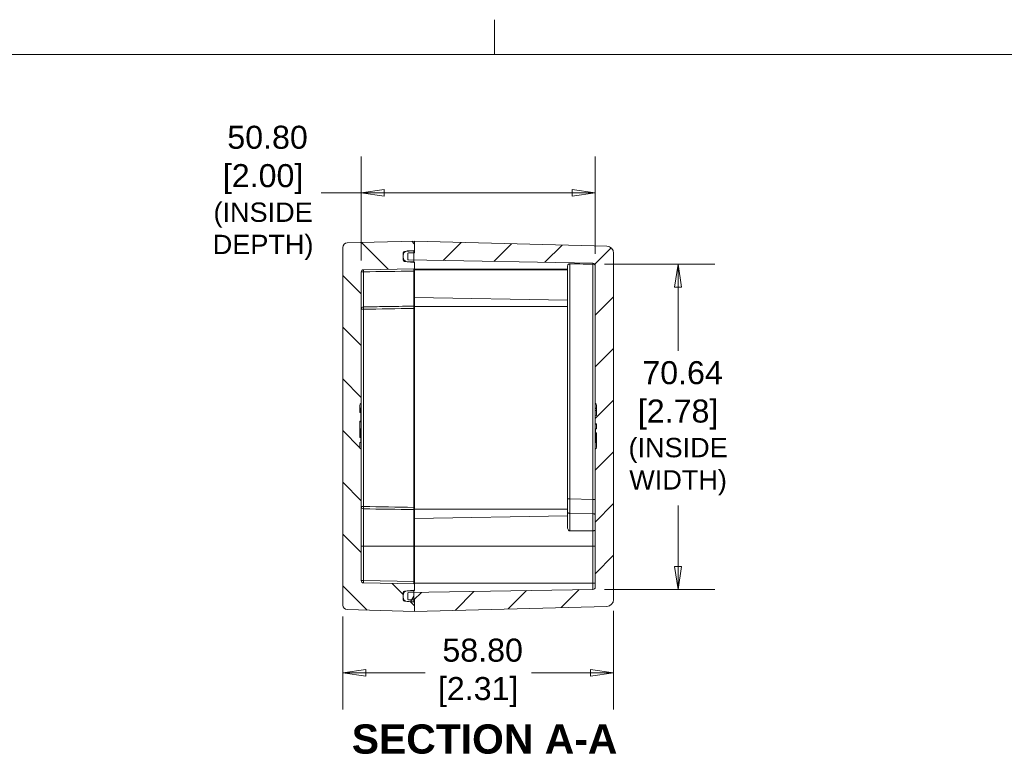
# Model space of a CAD drawing. Header units: millimetres. Extents: x 15 to 684, y 15 to 525.
# Tile 39 of 42: x 246 to 460, y 366 to 525. Entities that reach past the tile are written whole.
import ezdxf

# ---------------------------------------------------------------- set-up
doc = ezdxf.new("R2010")
doc.units = ezdxf.units.MM
doc.header["$LTSCALE"] = 2.5
for name, color, linetype, lineweight in [('Dimension (ANSI)', 7, 'Continuous', 9), ('Hatch (ANSI)', 7, 'Continuous', 9), ('Sketch Geometry (ANSI)', 7, 'Continuous', 9), ('Symbol (ANSI)', 7, 'Continuous', 9), ('Visible (ANSI)', 7, 'Continuous', 9), ('Visible Narrow (ANSI)', 7, 'Continuous', 9)]:
    doc.layers.add(name, color=color, linetype=linetype, lineweight=lineweight)
doc.styles.add('Label Text (ANSI)', font='arialbd.ttf')
doc.styles.add('Note Text (ANSI)', font='arial.ttf')
doc.dimstyles.new('Default - mm (ANSI)', dxfattribs={"dimscale": 2.5, "dimtxt": 2, "dimasz": 2, "dimexe": 3.175, "dimexo": 1, "dimgap": 0.8, "dimtad": 0, "dimtih": 1, "dimtoh": 1, "dimrnd": 1e-08, "dimzin": 4, "dimdsep": 46, "dimtxsty": 'Note Text (ANSI)', "dimblk": 'Filled-1', "dimcen": 0.09, "dimdle": 10, "dimclrd": 256, "dimclre": 256, "dimclrt": 256, "dimadec": 1, "dimazin": 0, "dimtfac": 1.524, "dimtofl": 0, "dimtmove": 0, "dimatfit": 3, "dimfxl": 0, "dimtolj": 1, "dimtzin": 0, "dimlwd": -1, "dimlwe": -1, "dimarcsym": 0})

# ---------------------------------------------------------------- blocks, each defined once
blk = doc.blocks.new('Borders Default Border')
at = {"layer": 'Sketch Geometry (ANSI)'}
blk.add_line((139.7, 207.01), (139.7, 210.026), dxfattribs=at)
at = {"layer": 'Sketch Geometry (ANSI)', "flags": 128}
blk.add_lwpolyline([(8.89, 8.89), (8.89, 207.01), (270.51, 207.01), (270.51, 8.89), (8.89, 8.89)], dxfattribs=at)
blk = doc.blocks.new('Filled-1')
at = {"color": 0}
for p, q in [((0, 0), (-1, 0.15)), ((-1, 0.15), (-1, -0.15)), ((-1, 0), (0, 0)), ((-1, -0.15), (0, 0))]:
    blk.add_line(p, q, dxfattribs=at)
at = {"color": 0, "flags": 128}
blk.add_lwpolyline([(-1, -0.15), (0, 0), (-1, 0.15), (-1, -0.15)], dxfattribs=at)
at = {"color": 0}
blk.add_solid([(-1, -0.15), (0, 0), (-1, 0.15), (-1, -0.15)], dxfattribs=at)
blk = doc.blocks.new('*D13')
at = {"layer": 'Defpoints', "color": 0, "transparency": 16777216}
for p in [(320.28, 487.46), (320.28, 470.27), (371.08, 471.69)]:
    blk.add_point(p, dxfattribs=at)
at = {"layer": 'Dimension (ANSI)', "transparency": 16777216}
for p, q in [((320.28, 472.77), (320.28, 495.39)), ((371.08, 474.19), (371.08, 495.39)), ((320.28, 487.46), (311.58, 487.46)), ((366.08, 487.46), (325.28, 487.46))]:
    blk.add_line(p, q, dxfattribs=at)
at = {"layer": 'Dimension (ANSI)', "transparency": 16777216, "xscale": 5, "yscale": 5, "zscale": 5, "rotation": 180}
blk.add_blockref('Filled-1', (320.28, 487.46), dxfattribs=at)
at = {"layer": 'Dimension (ANSI)', "transparency": 16777216, "xscale": 5, "yscale": 5, "zscale": 5}
blk.add_blockref('Filled-1', (371.08, 487.46), dxfattribs=at)
at = {"layer": 'Dimension (ANSI)', "transparency": 16777216, "insert": (298.99, 487.46), "char_height": 5, "attachment_point": 5, "style": 'Note Text (ANSI)'}
blk.add_mtext('\\A1; 50.80\\P[2.00]{\\P\\fArial|b0|i0;\\H4.2038;(INSIDE \\PDEPTH)}', dxfattribs=at)
blk = doc.blocks.new('*D14')
at = {"layer": 'Defpoints', "color": 0, "transparency": 16777216}
for p in [(316.28, 397.95), (375.08, 399.16), (375.08, 383.23)]:
    blk.add_point(p, dxfattribs=at)
at = {"layer": 'Dimension (ANSI)', "transparency": 16777216}
for p, q in [((316.28, 395.45), (316.28, 375.29)), ((375.08, 396.66), (375.08, 375.29)), ((321.28, 383.23), (334.14, 383.23)), ((370.08, 383.23), (357.22, 383.23))]:
    blk.add_line(p, q, dxfattribs=at)
at = {"layer": 'Dimension (ANSI)', "transparency": 16777216, "xscale": 5, "yscale": 5, "zscale": 5, "rotation": 180}
blk.add_blockref('Filled-1', (316.28, 383.23), dxfattribs=at)
at = {"layer": 'Dimension (ANSI)', "transparency": 16777216, "xscale": 5, "yscale": 5, "zscale": 5}
blk.add_blockref('Filled-1', (375.08, 383.23), dxfattribs=at)
at = {"layer": 'Dimension (ANSI)', "transparency": 16777216, "insert": (345.68, 383.23), "char_height": 5, "attachment_point": 5, "style": 'Note Text (ANSI)'}
blk.add_mtext('\\A1; 58.80\\P[2.31]', dxfattribs=at)
blk = doc.blocks.new('*D28')
at = {"layer": 'Defpoints', "color": 0, "transparency": 16777216}
for p in [(370.59, 471.99), (370.59, 401.34), (389.08, 401.34)]:
    blk.add_point(p, dxfattribs=at)
at = {"layer": 'Dimension (ANSI)', "transparency": 16777216}
for p, q in [((373.09, 471.99), (397.02, 471.99)), ((389.08, 466.99), (389.08, 453.12)), ((389.08, 406.34), (389.08, 419.56)), ((373.09, 401.34), (397.02, 401.34))]:
    blk.add_line(p, q, dxfattribs=at)
at = {"layer": 'Dimension (ANSI)', "transparency": 16777216, "xscale": 5, "yscale": 5, "zscale": 5}
for p, rotation in [((389.08, 471.99), 90), ((389.08, 401.34), 270)]:
    blk.add_blockref('Filled-1', p, dxfattribs=dict(at, rotation=rotation))
at = {"layer": 'Dimension (ANSI)', "transparency": 16777216, "insert": (389.08, 436.34), "char_height": 5, "attachment_point": 5, "style": 'Note Text (ANSI)'}
blk.add_mtext('\\A1; 70.64\\P[2.78]{\\P\\fArial|b0|i0;\\H4.2038;(INSIDE\\PWIDTH)}', dxfattribs=at)

msp = doc.modelspace()

# ---------------------------------------------------------------- hatches: boundary and pattern name
at = {"layer": 'Hatch (ANSI)'}
h = msp.add_hatch(dxfattribs=at)
h.set_pattern_fill('ANSI31', color=256, scale=63.5, angle=90.00021, style=0)
h.set_pattern_definition([(135.0002, (0, 0), (-5.61264, -5.61268), [])])
edge = h.paths.add_edge_path()
edge.add_line((320.2795, 441.7677), (320.2795, 470.2739))
edge.add_ellipse((320.7795, 470.2739), major_axis=(-0.5, 0), ratio=1, start_angle=271, end_angle=360, ccw=False)
edge.add_line((320.7708, 470.7738), (331.683, 470.9643))
edge.add_ellipse((331.6795, 471.1643), major_axis=(0.0035, -0.2), ratio=1, start_angle=0, end_angle=89)
edge.add_line((331.8795, 471.1643), (331.8795, 472.2779))
edge.add_ellipse((331.6795, 472.2779), major_axis=(0.2, 0), ratio=1, start_angle=0, end_angle=87)
edge.add_line((331.69, 472.4777), (331.6795, 472.4782))
edge.add_line((331.6795, 472.4782), (329.9834, 472.5671))
edge.add_line((329.9834, 472.5671), (329.6638, 472.5839))
edge.add_ellipse((329.6795, 472.8834), major_axis=(-0.0157, -0.2996), ratio=1, start_angle=273, end_angle=360, ccw=False)
edge.add_line((329.3795, 472.8834), (329.3795, 473.4853))
edge.add_line((329.3795, 473.4853), (329.3795, 473.8502))
edge.add_line((329.3795, 473.8502), (329.3795, 474.452))
edge.add_ellipse((329.6795, 474.452), major_axis=(-0.3, 0), ratio=1, start_angle=273, end_angle=360, ccw=False)
edge.add_line((329.6638, 474.7516), (329.9834, 474.7684))
edge.add_line((329.9834, 474.7684), (331.6795, 474.8573))
edge.add_line((331.6795, 474.8573), (331.69, 474.8578))
edge.add_ellipse((331.6795, 475.0575), major_axis=(0.0105, -0.1997), ratio=1, start_angle=0, end_angle=87)
edge.add_line((331.8795, 475.0575), (331.8795, 476.9677))
edge.add_line((331.8795, 476.9677), (317.2533, 476.5847))
edge.add_ellipse((317.2795, 475.5851), major_axis=(-0.0262, 0.9997), ratio=1, start_angle=0, end_angle=88.5)
edge.add_line((316.2795, 475.5851), (316.2795, 397.9504))
edge.add_ellipse((317.2795, 397.9504), major_axis=(-1, 0), ratio=1, start_angle=0, end_angle=88.5)
edge.add_line((317.2533, 396.9507), (331.8795, 396.5677))
edge.add_line((331.8795, 396.5677), (331.8795, 398.4779))
edge.add_ellipse((331.6795, 398.4779), major_axis=(0.2, 0), ratio=1, start_angle=0, end_angle=87)
edge.add_line((331.69, 398.6777), (331.6795, 398.6782))
edge.add_line((331.6795, 398.6782), (329.9834, 398.7671))
edge.add_line((329.9834, 398.7671), (329.6638, 398.7839))
edge.add_ellipse((329.6795, 399.0834), major_axis=(-0.0157, -0.2996), ratio=1, start_angle=273, end_angle=360, ccw=False)
edge.add_line((329.3795, 399.0834), (329.3795, 399.6853))
edge.add_line((329.3795, 399.6853), (329.3795, 400.0502))
edge.add_line((329.3795, 400.0502), (329.3795, 400.652))
edge.add_ellipse((329.6795, 400.652), major_axis=(-0.3, 0), ratio=1, start_angle=273, end_angle=360, ccw=False)
edge.add_line((329.6638, 400.9516), (329.9834, 400.9684))
edge.add_line((329.9834, 400.9684), (331.6795, 401.0573))
edge.add_line((331.6795, 401.0573), (331.69, 401.0578))
edge.add_ellipse((331.6795, 401.2575), major_axis=(0.0105, -0.1997), ratio=1, start_angle=0, end_angle=87)
edge.add_line((331.8795, 401.2575), (331.8795, 402.3712))
edge.add_ellipse((331.6795, 402.3712), major_axis=(0.2, 0), ratio=1, start_angle=0, end_angle=89)
edge.add_line((331.683, 402.5712), (320.7708, 402.7616))
edge.add_ellipse((320.7795, 403.2616), major_axis=(-0.0087, -0.4999), ratio=1, start_angle=271, end_angle=360, ccw=False)
edge.add_line((320.2795, 403.2616), (320.2795, 431.7677))
edge.add_ellipse((320.4795, 432.226), major_axis=(-0.2, -0.4583), ratio=1, start_angle=293.578178, end_angle=360, ccw=False)
edge.add_line((319.9795, 432.226), (319.9795, 433.2308))
edge.add_line((319.9795, 433.2308), (320.2295, 433.2527))
edge.add_line((320.2295, 433.2527), (320.2295, 434.2419))
edge.add_line((320.2295, 434.2419), (319.9795, 434.3624))
edge.add_line((319.9795, 434.3624), (319.9795, 437.8858))
edge.add_spline(control_points=[(319.9795, 437.8858), (320.0202, 437.8927), (320.0644, 437.9006), (320.1466, 437.9158), (320.1881, 437.9238), (320.2295, 437.9322)], knot_values=[-0.02506941, -0.02506941, -0.02506941, -0.02506941, -0.01266308, -0.01266308, 0, 0, 0, 0], degree=3, periodic=0)
edge.add_line((320.2295, 437.9322), (320.2295, 439.6783))
edge.add_line((320.2295, 439.6783), (319.9795, 439.7623))
edge.add_line((319.9795, 439.7623), (319.9795, 441.3095))
edge.add_ellipse((320.4795, 441.3095), major_axis=(-0.5, 0), ratio=1, start_angle=293.578178, end_angle=360, ccw=False)
h = msp.add_hatch(dxfattribs=at)
h.set_pattern_fill('ANSI31', color=256, scale=63.5, style=0)
h.set_pattern_definition([(45, (0, 0), (-5.61266, 5.61266), [])])
edge = h.paths.add_edge_path()
edge.add_line((330.576, 472.8905), (331.6795, 472.8712))
edge.add_line((331.6795, 472.8712), (370.5882, 472.1921))
edge.add_ellipse((370.5795, 471.6921), major_axis=(0.0087, 0.4999), ratio=1, start_angle=271, end_angle=360, ccw=False)
edge.add_line((371.0795, 471.6921), (371.0795, 441.7677))
edge.add_ellipse((370.8795, 441.3095), major_axis=(0.2, 0.4583), ratio=1, start_angle=293.578178, end_angle=360, ccw=False)
edge.add_line((371.3795, 441.3095), (371.3795, 439.127))
edge.add_line((371.3795, 439.127), (371.0795, 439.0251))
edge.add_line((371.0795, 439.0251), (371.0795, 437.3018))
edge.add_spline(control_points=[(371.0795, 437.3018), (371.1295, 437.2966), (371.1796, 437.2913), (371.2795, 437.281), (371.3296, 437.2759), (371.3795, 437.2709)], knot_values=[-0.03012816, -0.03012816, -0.03012816, -0.03012816, -0.01505845, -0.01505845, 0, 0, 0, 0], degree=3, periodic=0)
edge.add_line((371.3795, 437.2709), (371.3795, 436.2282))
edge.add_line((371.3795, 436.2282), (371.1295, 436.2061))
edge.add_line((371.1295, 436.2061), (371.1295, 435.4323))
edge.add_line((371.1295, 435.4323), (371.3795, 435.3122))
edge.add_line((371.3795, 435.3122), (371.3795, 432.226))
edge.add_ellipse((370.8795, 432.226), major_axis=(0.5, 0), ratio=1, start_angle=293.578178, end_angle=360, ccw=False)
edge.add_line((371.0795, 431.7677), (371.0795, 401.8433))
edge.add_ellipse((370.5795, 401.8433), major_axis=(0.5, 0), ratio=1, start_angle=271, end_angle=360, ccw=False)
edge.add_line((370.5882, 401.3434), (331.6795, 400.6642))
edge.add_line((331.6795, 400.6642), (330.576, 400.645))
edge.add_ellipse((330.5795, 400.445), major_axis=(-0.0035, 0.2), ratio=1, start_angle=0, end_angle=89)
edge.add_line((330.3795, 400.445), (330.3795, 399.2905))
edge.add_ellipse((330.5795, 399.2905), major_axis=(-0.2, 0), ratio=1, start_angle=0, end_angle=89)
edge.add_line((330.576, 399.0905), (331.6795, 399.0712))
edge.add_line((331.6795, 399.0712), (331.8795, 399.0677))
edge.add_line((331.8795, 399.0677), (331.8795, 398.4779))
edge.add_line((331.8795, 398.4779), (331.8795, 396.5677))
edge.add_line((331.8795, 396.5677), (373.6188, 397.6607))
edge.add_ellipse((373.5795, 399.1602), major_axis=(0.0393, -1.4995), ratio=1, start_angle=0, end_angle=88.5)
edge.add_line((375.0795, 399.1602), (375.0795, 474.3753))
edge.add_ellipse((373.5795, 474.3753), major_axis=(1.5, 0), ratio=1, start_angle=0, end_angle=88.5)
edge.add_line((373.6188, 475.8748), (331.8795, 476.9677))
edge.add_line((331.8795, 476.9677), (331.8795, 475.0575))
edge.add_line((331.8795, 475.0575), (331.8795, 474.4677))
edge.add_line((331.8795, 474.4677), (331.6795, 474.4642))
edge.add_line((331.6795, 474.4642), (330.576, 474.445))
edge.add_ellipse((330.5795, 474.245), major_axis=(-0.0035, 0.2), ratio=1, start_angle=0, end_angle=89)
edge.add_line((330.3795, 474.245), (330.3795, 473.0905))
edge.add_ellipse((330.5795, 473.0905), major_axis=(-0.2, 0), ratio=1, start_angle=0, end_angle=89)
h = msp.add_hatch(dxfattribs=at)
h.set_pattern_fill('ANSI31', color=256, scale=63.5, angle=14.999978, style=0)
h.set_pattern_definition([(60, (0, 0), (-6.87408, 3.96875), [])])
edge = h.paths.add_edge_path()
edge.add_line((329.3795, 473.8502), (329.3795, 473.4853))
edge.add_ellipse((330.3795, 473.4853), major_axis=(-1, 0), ratio=1, start_angle=0, end_angle=66.661672)
edge.add_ellipse((330.3795, 473.4853), major_axis=(-0.3962, -0.9182), ratio=1, start_angle=0, end_angle=18.338328)
edge.add_line((330.2924, 472.4891), (331.6795, 472.3677))
edge.add_line((331.6795, 472.3677), (331.6795, 472.4782))
edge.add_line((331.6795, 472.4782), (331.6795, 472.8712))
edge.add_line((331.6795, 472.8712), (331.6795, 474.4642))
edge.add_line((331.6795, 474.4642), (331.6795, 474.8573))
edge.add_line((331.6795, 474.8573), (331.6795, 474.9677))
edge.add_line((331.6795, 474.9677), (330.2924, 474.8464))
edge.add_ellipse((330.3795, 473.8502), major_axis=(-0.0872, 0.9962), ratio=1, start_angle=0, end_angle=18.338328)
edge.add_ellipse((330.3795, 473.8502), major_axis=(-0.3962, 0.9182), ratio=1, start_angle=0, end_angle=66.661672)
edge = h.paths.add_edge_path()
edge.add_line((329.3795, 400.0502), (329.3795, 399.6853))
edge.add_ellipse((330.3795, 399.6853), major_axis=(-1, 0), ratio=1, start_angle=0, end_angle=66.661672)
edge.add_ellipse((330.3795, 399.6853), major_axis=(-0.3962, -0.9182), ratio=1, start_angle=0, end_angle=18.338328)
edge.add_line((330.2924, 398.6891), (331.6795, 398.5677))
edge.add_line((331.6795, 398.5677), (331.6795, 398.6782))
edge.add_line((331.6795, 398.6782), (331.6795, 399.0712))
edge.add_line((331.6795, 399.0712), (331.6795, 400.6642))
edge.add_line((331.6795, 400.6642), (331.6795, 401.0573))
edge.add_line((331.6795, 401.0573), (331.6795, 401.1677))
edge.add_line((331.6795, 401.1677), (330.2924, 401.0464))
edge.add_ellipse((330.3795, 400.0502), major_axis=(-0.0872, 0.9962), ratio=1, start_angle=0, end_angle=18.338328)
edge.add_ellipse((330.3795, 400.0502), major_axis=(-0.3962, 0.9182), ratio=1, start_angle=0, end_angle=66.661672)

# ---------------------------------------------------------------- linework, layer by layer
at = {"layer": 'Visible (ANSI)'}
for p, q in [((331.8795, 476.9677), (317.2533, 476.5847)), ((373.6188, 475.8748), (331.8795, 476.9677)), ((331.8795, 476.9677), (331.8795, 474.4677)), ((331.8795, 475.0575), (331.8795, 476.9677)), ((316.2795, 475.5851), (316.2795, 397.9504)), ((329.6638, 474.7516), (331.69, 474.8578)), ((331.6795, 474.9677), (330.2924, 474.8464)), ((331.6795, 472.3677), (331.6795, 474.9677)), ((331.7295, 474.5902), (331.6795, 474.5902)), ((329.3795, 472.8834), (329.3795, 474.452)), ((329.3795, 473.8502), (329.3795, 473.4853)), ((331.69, 472.4777), (329.6638, 472.5839)), ((330.2924, 472.4891), (331.6795, 472.3677)), ((330.3795, 474.245), (330.3795, 473.0905)), ((331.8795, 474.4677), (330.576, 474.445)), ((330.576, 472.8905), (370.5882, 472.1921)), ((331.7295, 472.8127), (331.6795, 472.8127)), ((375.0795, 399.1602), (375.0795, 474.3753)), ((320.2795, 441.7677), (320.2795, 470.2739)), ((320.7708, 470.7738), (331.683, 470.9643)), ((331.8795, 471.1643), (331.8795, 472.2779)), ((331.8795, 463.0693), (331.8795, 470.4896)), ((365.0795, 420.9862), (365.0795, 471.4491)), ((371.0795, 471.6921), (371.0795, 441.7677)), ((365.0795, 464.1882), (331.8795, 464.7677)), ((331.8795, 462.3699), (331.8795, 419.1656)), ((319.9795, 439.7623), (319.9795, 441.3095)), ((320.2295, 440.7084), (319.9795, 440.7302)), ((320.2295, 440.6334), (319.9795, 440.6552)), ((320.2795, 439.7677), (320.2795, 441.7677)), ((371.0795, 441.7677), (371.0795, 440.6977)), ((371.0795, 440.6977), (371.3795, 440.724)), ((371.0795, 440.6102), (371.3795, 440.6365)), ((371.3795, 441.3095), (371.3795, 439.127)), ((320.2295, 439.6783), (319.9795, 439.7623)), ((320.2295, 439.6783), (320.2295, 440.267)), ((320.2295, 437.9322), (320.2295, 439.6783)), ((320.2795, 433.7677), (320.2795, 439.7677)), ((371.0795, 440.1833), (371.0795, 439.0251)), ((371.3795, 439.127), (371.0795, 439.0251)), ((371.0795, 439.0251), (371.0795, 437.3018)), ((319.9795, 434.3624), (319.9795, 437.8858)), ((320.2295, 437.7521), (319.9795, 437.7302)), ((320.2295, 436.2083), (319.9795, 436.2302)), ((371.0795, 437.2502), (371.3795, 437.224)), ((371.0795, 437.2502), (371.0795, 433.7677)), ((371.1295, 436.2083), (371.3795, 436.2302)), ((371.1295, 436.2061), (371.1295, 435.4323)), ((371.3795, 437.2709), (371.3795, 436.2282)), ((320.2295, 434.2419), (319.9795, 434.3624)), ((320.2295, 434.2419), (320.2295, 435.9098)), ((320.2295, 433.2527), (320.2295, 434.2419)), ((371.1295, 435.4323), (371.3795, 435.3122)), ((371.1295, 435.4323), (371.1295, 433.5506)), ((371.3795, 435.3122), (371.3795, 432.226)), ((320.2295, 433.2521), (319.9795, 433.2302)), ((319.9795, 432.226), (319.9795, 433.2308)), ((320.2795, 431.7677), (320.2795, 433.7677)), ((320.2795, 403.2616), (320.2795, 431.7677)), ((371.0795, 433.7677), (371.0795, 431.7677)), ((371.0795, 431.7677), (371.0795, 401.8433)), ((371.1295, 433.2521), (371.3795, 433.2302)), ((371.1295, 433.2521), (371.3795, 433.2302)), ((331.8795, 410.7677), (331.8795, 418.4662)), ((365.0795, 417.3472), (331.8795, 416.7677)), ((365.0795, 414.7938), (365.0795, 418.1141)), ((365.5708, 417.8639), (370.5882, 417.7763)), ((331.8795, 410.7677), (331.8795, 403.0711)), ((331.683, 402.5712), (320.7708, 402.7616)), ((331.8795, 403.0711), (331.8795, 402.3712)), ((331.8795, 401.2575), (331.8795, 402.3712)), ((329.3795, 399.0834), (329.3795, 400.652)), ((329.3795, 400.0502), (329.3795, 399.6853)), ((329.6638, 400.9516), (331.69, 401.0578)), ((331.6795, 401.1677), (330.2924, 401.0464)), ((330.3795, 400.445), (330.3795, 399.2905)), ((370.5882, 401.3434), (330.576, 400.645)), ((331.6795, 398.5677), (331.6795, 401.1677)), ((331.69, 398.6777), (329.6638, 398.7839)), ((330.2924, 398.6891), (331.6795, 398.5677)), ((330.576, 399.0905), (331.8795, 399.0677)), ((331.8795, 399.0677), (331.8795, 396.5677)), ((331.8795, 396.5677), (331.8795, 398.4779)), ((331.8795, 396.5677), (373.6188, 397.6607)), ((317.2533, 396.9507), (331.8795, 396.5677))]:
    msp.add_line(p, q, dxfattribs=at)
for centre, radius, start, end in [((317.2795, 475.5851), 1, 91.5, 180), ((330.3795, 473.8502), 1, 95, 180), ((329.6795, 474.452), 0.3, 93, 180), ((331.6795, 475.0575), 0.2, 273, 0), ((373.5795, 474.3753), 1.5, 0, 88.5), ((330.3795, 473.4853), 1, 180, 265), ((329.6795, 472.8834), 0.3, 180, 267), ((330.5795, 474.245), 0.2, 91, 180), ((330.5795, 473.0905), 0.2, 180, 269), ((331.6795, 472.2779), 0.2, 0, 87), ((320.7795, 470.2739), 0.5, 91, 180), ((331.6795, 471.1643), 0.2, 271, 0), ((370.5795, 471.6921), 0.5, 0, 89), ((320.4795, 441.3095), 0.5, 113.578178, 180), ((370.8795, 441.3095), 0.5, 0, 66.421822), ((320.4795, 432.226), 0.5, 180, 246.421822), ((370.8795, 432.226), 0.5, 293.578178, 0), ((320.7795, 403.2616), 0.5, 180, 269), ((331.6795, 402.3712), 0.2, 0, 89), ((370.5795, 401.8433), 0.5, 271, 0), ((330.3795, 400.0502), 1, 95, 180), ((329.6795, 400.652), 0.3, 93, 180), ((330.5795, 400.445), 0.2, 91, 180), ((331.6795, 401.2575), 0.2, 273, 0), ((317.2795, 397.9504), 1, 180, 268.5), ((330.3795, 399.6853), 1, 180, 265), ((329.6795, 399.0834), 0.3, 180, 267), ((330.5795, 399.2905), 0.2, 180, 269), ((331.6795, 398.4779), 0.2, 0, 87), ((373.5795, 399.1602), 1.5, 271.5, 0)]:
    msp.add_arc(centre, radius, start, end, dxfattribs=at)
for points, knots in [([(331.7295, 474.4651), (331.7295, 474.476), (331.7295, 474.4988), (331.7295, 474.5302), (331.7295, 474.5578), (331.7295, 474.5769), (331.7295, 474.5882), (331.7295, 474.5895), (331.7295, 474.5902)], [0.351848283, 0.351848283, 0.351848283, 0.351848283, 0.455323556, 0.571732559, 0.677942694, 0.780199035, 0.884442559, 1, 1, 1, 1]), ([(331.7295, 472.8127), (331.7295, 472.8134), (331.7295, 472.8146), (331.7295, 472.8235), (331.7295, 472.8398), (331.7295, 472.8562), (331.7295, 472.8672), (331.7295, 472.8704)], [0, 0, 0, 0, 0.115155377, 0.222893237, 0.331159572, 0.445311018, 0.488853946, 0.488853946, 0.488853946, 0.488853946]), ([(331.8795, 471.1643), (331.8795, 471.1643), (331.8795, 471.1463), (331.8795, 471.1128), (331.8795, 471.0792), (331.8795, 471.0303), (331.8795, 470.9683), (331.8795, 470.8444), (331.8795, 470.6701), (331.8795, 470.4896)], [0, 0, 0, 0, 0.00026704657, 0.00026704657, 0.00026704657, 0.00053409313, 0.00053409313, 0.00053409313, 0.00106818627, 0.00106818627, 0.00106818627, 0.00106818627]), ([(365.0795, 471.4491), (365.0795, 471.5154), (365.0822, 471.5782), (365.101, 471.7188), (365.1284, 471.8084), (365.1981, 471.9035), (365.2345, 471.9376), (365.3102, 471.9846), (365.3581, 472.0042), (365.4621, 472.0288), (365.518, 472.0343), (365.5708, 472.0338)], [0.5206986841, 0.5206986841, 0.5206986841, 0.5206986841, 0.5413366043, 0.5413366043, 0.5712246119, 0.5712246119, 0.5870880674, 0.5870880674, 0.6032711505, 0.6032711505, 0.6190742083, 0.6190742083, 0.6190742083, 0.6190742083]), ([(370.5882, 471.9866), (369.8901, 471.9933), (369.192, 471.9999), (368.4939, 472.0065), (367.5195, 472.0157), (366.5452, 472.0248), (365.5708, 472.0338)], [0.00049157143, 0.00049157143, 0.00049157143, 0.00049157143, 0.00258637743, 0.00258637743, 0.00258637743, 0.00551001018, 0.00551001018, 0.00551001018, 0.00551001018]), ([(371.0795, 471.6653), (371.0795, 471.6661), (371.0795, 471.6668), (371.0793, 471.6988), (371.0741, 471.7288), (371.0529, 471.7852), (371.0371, 471.8115), (370.9864, 471.8691), (370.9469, 471.8981), (370.8536, 471.943), (370.8028, 471.9595), (370.6962, 471.9807), (370.6427, 471.9861), (370.5882, 471.9866)], [-0.0003650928, -0.0003650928, -0.0003650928, -0.0003650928, 0, 0, 0.0153531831, 0.0153531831, 0.0304262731, 0.0304262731, 0.0510035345, 0.0510035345, 0.0692784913, 0.0692784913, 0.0857351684, 0.0857351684, 0.0857351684, 0.0857351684]), ([(331.8795, 463.0693), (331.8795, 463.066), (331.8795, 463.0449), (331.8795, 463.0084), (331.8795, 462.9719), (331.8795, 462.9202), (331.8795, 462.8559), (331.8795, 462.7274), (331.8795, 462.5505), (331.8795, 462.3699)], [0, 0, 0, 0, 0.00026704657, 0.00026704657, 0.00026704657, 0.00053409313, 0.00053409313, 0.00053409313, 0.00106818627, 0.00106818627, 0.00106818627, 0.00106818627]), ([(320.2295, 440.6334), (320.2295, 440.6573), (320.2295, 440.675), (320.2295, 440.6947), (320.2295, 440.7001), (320.2295, 440.7063), (320.2295, 440.7073), (320.2295, 440.7084)], [0.001762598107, 0.001762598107, 0.001762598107, 0.001762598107, 0.001991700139, 0.001991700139, 0.002133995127, 0.002133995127, 0.002275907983, 0.002275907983, 0.002275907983, 0.002275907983]), ([(320.2295, 440.267), (320.2295, 440.3176), (320.2295, 440.368), (320.2295, 440.4177), (320.2295, 440.4195), (320.2295, 440.4213), (320.2295, 440.4231), (320.2295, 440.4722), (320.2295, 440.5235), (320.2295, 440.5617), (320.2295, 440.5796), (320.2295, 440.5937), (320.2295, 440.6035), (320.2295, 440.6038), (320.2295, 440.6041), (320.2295, 440.6044), (320.2295, 440.6142), (320.2295, 440.6192), (320.2295, 440.6233), (320.2295, 440.6235), (320.2295, 440.6237), (320.2295, 440.6239), (320.2295, 440.6321), (320.2295, 440.6327), (320.2295, 440.6334)], [0, 0, 0, 0, 0.00015694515, 0.00015694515, 0.00015694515, 0.000162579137, 0.000162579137, 0.000162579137, 0.000317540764, 0.000317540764, 0.000317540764, 0.000390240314, 0.000390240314, 0.000390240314, 0.000392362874, 0.000392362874, 0.000392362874, 0.000467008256, 0.000467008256, 0.000467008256, 0.000470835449, 0.000470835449, 0.000470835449, 0.000627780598, 0.000627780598, 0.000627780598, 0.000627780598]), ([(371.0795, 440.6977), (371.0795, 440.6967), (371.0795, 440.6948), (371.0795, 440.6799), (371.0795, 440.668), (371.0795, 440.6388), (371.0795, 440.6253), (371.0795, 440.6102)], [0, 0, 0, 0, 0.000112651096, 0.000112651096, 0.000225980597, 0.000225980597, 0.000301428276, 0.000301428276, 0.000301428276, 0.000301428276]), ([(371.0795, 440.6102), (371.0795, 440.6095), (371.0795, 440.6086), (371.0795, 440.5934), (371.0795, 440.5866), (371.0795, 440.5635), (371.0795, 440.5471), (371.0795, 440.5055), (371.0795, 440.48), (371.0795, 440.4245), (371.0795, 440.3947), (371.0795, 440.3051), (371.0795, 440.2448), (371.0795, 440.1834), (371.0795, 440.1834), (371.0795, 440.1834), (371.0795, 440.1833)], [0, 0, 0, 0, 0.000182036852, 0.000182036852, 0.000273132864, 0.000273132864, 0.000364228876, 0.000364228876, 0.000455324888, 0.000455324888, 0.0005464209, 0.0005464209, 0.000728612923, 0.000728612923, 0.000728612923, 0.000728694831, 0.000728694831, 0.000728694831, 0.000728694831]), ([(319.9795, 437.8858), (320.0202, 437.8927), (320.0644, 437.9006), (320.1466, 437.9158), (320.1881, 437.9238), (320.2295, 437.9322)], [-0.0250694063, -0.0250694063, -0.0250694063, -0.0250694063, -0.0126630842, -0.0126630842, 0, 0, 0, 0]), ([(320.2295, 437.7521), (320.2295, 437.7531), (320.2295, 437.7547), (320.2295, 437.7662), (320.2295, 437.775), (320.2295, 437.8009), (320.2295, 437.8173), (320.2295, 437.8558), (320.2295, 437.8761), (320.2295, 437.9104), (320.2295, 437.9212), (320.2295, 437.9322)], [0, 0, 0, 0, 0.000081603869, 0.000081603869, 0.000163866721, 0.000163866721, 0.000246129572, 0.000246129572, 0.000328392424, 0.000328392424, 0.000364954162, 0.000364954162, 0.000364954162, 0.000364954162]), ([(320.2295, 435.9098), (320.2295, 435.9754), (320.2295, 436.0408), (320.2295, 436.1193), (320.2295, 436.1347), (320.2295, 436.1622), (320.2295, 436.1738), (320.2295, 436.1915), (320.2295, 436.1987), (320.2295, 436.2068), (320.2295, 436.2076), (320.2295, 436.2083)], [0, 0, 0, 0, 0.000186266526, 0.000186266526, 0.000232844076, 0.000232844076, 0.000279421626, 0.000279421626, 0.000325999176, 0.000325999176, 0.000371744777, 0.000371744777, 0.000371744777, 0.000371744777]), ([(371.0795, 437.3018), (371.1295, 437.2966), (371.1796, 437.2913), (371.2795, 437.281), (371.3296, 437.2759), (371.3795, 437.2709)], [-0.0301281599, -0.0301281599, -0.0301281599, -0.0301281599, -0.0150584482, -0.0150584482, 0, 0, 0, 0]), ([(371.0795, 437.3018), (371.0795, 437.2973), (371.0795, 437.2931), (371.0795, 437.2892), (371.0795, 437.2747), (371.0795, 437.2646), (371.0795, 437.2585), (371.0795, 437.2525), (371.0795, 437.2513), (371.0795, 437.2502)], [0.000554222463, 0.000554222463, 0.000554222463, 0.000554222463, 0.000580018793, 0.000580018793, 0.000580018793, 0.000676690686, 0.000676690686, 0.000676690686, 0.000772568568, 0.000772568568, 0.000772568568, 0.000772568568]), ([(371.3795, 436.2282), (371.3379, 436.2245), (371.2961, 436.2208), (371.2129, 436.2135), (371.1711, 436.2098), (371.1295, 436.2061)], [-0.025059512, -0.025059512, -0.025059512, -0.025059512, -0.0125251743, -0.0125251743, 0, 0, 0, 0]), ([(319.9795, 433.2308), (320.0212, 433.2345), (320.0629, 433.2381), (320.1462, 433.2454), (320.1879, 433.2491), (320.2295, 433.2527)], [-0.0250801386, -0.0250801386, -0.0250801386, -0.0250801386, -0.012539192, -0.012539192, -0.0000000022, -0.0000000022, -0.0000000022, -0.0000000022]), ([(371.1295, 433.5506), (371.1295, 433.5506), (371.1295, 433.5505), (371.1295, 433.5505), (371.1295, 433.5177), (371.1295, 433.4859), (371.1295, 433.4206), (371.1295, 433.3878), (371.1295, 433.3275), (371.1295, 433.2988), (371.1295, 433.2695), (371.1295, 433.2628), (371.1295, 433.254), (371.1295, 433.2529), (371.1295, 433.2521)], [0, 0, 0, 0, 0.000000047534, 0.000000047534, 0.000000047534, 0.000092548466, 0.000092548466, 0.000185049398, 0.000185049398, 0.00027755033, 0.00027755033, 0.000323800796, 0.000323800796, 0.000369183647, 0.000369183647, 0.000369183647, 0.000369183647]), ([(331.8795, 419.1656), (331.8795, 419.0753), (331.8795, 418.987), (331.8795, 418.9039), (331.8795, 418.8208), (331.8795, 418.7442), (331.8795, 418.6799), (331.8795, 418.5513), (331.8795, 418.4727), (331.8795, 418.4662)], [0, 0, 0, 0, 0.00026704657, 0.00026704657, 0.00026704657, 0.00053409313, 0.00053409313, 0.00053409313, 0.00106818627, 0.00106818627, 0.00106818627, 0.00106818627]), ([(365.0795, 418.1141), (365.0795, 418.4208), (365.0795, 418.8535), (365.0795, 419.3571), (365.0795, 419.8666), (365.0795, 420.4429), (365.0795, 420.9862)], [2.964367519, 2.964367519, 2.964367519, 2.964367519, 3.442766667, 3.442766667, 3.442766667, 3.926838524, 3.926838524, 3.926838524, 3.926838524]), ([(365.0795, 418.1141), (365.0795, 418.1136), (365.0795, 418.113), (365.0799, 418.082), (365.0905, 418.0521), (365.1336, 417.9939), (365.1673, 417.9661), (365.2547, 417.9195), (365.3066, 417.9007), (365.3979, 417.8798), (365.4319, 417.8741), (365.4999, 417.8666), (365.5334, 417.8645), (365.5673, 417.8641)], [-0.0820840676, -0.0820840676, -0.0820840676, -0.0820840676, -0.0817269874, -0.0817269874, -0.0620708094, -0.0620708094, -0.0411039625, -0.0411039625, -0.0210516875, -0.0210516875, -0.0101533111, -0.0101533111, -0.0000000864, -0.0000000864, -0.0000000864, -0.0000000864]), ([(371.0795, 417.5448), (371.0795, 417.5453), (371.0795, 417.5458), (371.0791, 417.5727), (371.0683, 417.5993), (371.0246, 417.6523), (370.9901, 417.6783), (370.9017, 417.7227), (370.8491, 417.7411), (370.7577, 417.7612), (370.7244, 417.7667), (370.6578, 417.7739), (370.6249, 417.7759), (370.5918, 417.7763)], [-0.00034968, -0.00034968, -0.00034968, -0.00034968, 0, 0, 0.0194169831, 0.0194169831, 0.0404037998, 0.0404037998, 0.060599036, 0.060599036, 0.0712912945, 0.0712912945, 0.0812671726, 0.0812671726, 0.0812671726, 0.0812671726]), ([(365.5708, 414.0646), (365.5392, 414.0644), (365.5083, 414.0695), (365.449, 414.0884), (365.4206, 414.1023), (365.3415, 414.153), (365.2966, 414.1989), (365.1995, 414.3243), (365.1533, 414.4195), (365.0937, 414.6106), (365.0795, 414.7064), (365.0795, 414.7938)], [-0.203108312, -0.203108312, -0.203108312, -0.203108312, -0.193611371, -0.193611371, -0.183997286, -0.183997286, -0.164769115, -0.164769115, -0.130696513, -0.130696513, -0.097746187, -0.097746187, -0.097746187, -0.097746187]), ([(371.0795, 414.2185), (371.0795, 414.2183), (371.0795, 414.218), (371.0791, 414.2005), (371.0652, 414.1834), (371.0121, 414.1514), (370.9738, 414.1369), (370.8786, 414.1129), (370.8233, 414.1035), (370.7069, 414.0914), (370.648, 414.0882), (370.5882, 414.088)], [-0.1599217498, -0.1599217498, -0.1599217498, -0.1599217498, -0.159592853, -0.159592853, -0.1388181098, -0.1388181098, -0.1183670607, -0.1183670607, -0.0986124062, -0.0986124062, -0.0806476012, -0.0806476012, -0.0806476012, -0.0806476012])]:
    msp.add_open_spline(points, degree=3, knots=knots, dxfattribs=at)
for points in [[(371.1295, 436.2083), (371.1295, 436.2079), (371.1295, 436.2073), (371.1295, 436.2061)], [(320.2295, 433.2521), (320.2295, 433.2523), (320.2295, 433.2525), (320.2295, 433.2527)], [(365.5673, 417.8639), (365.5684, 417.8639), (365.5696, 417.8639), (365.5708, 417.8639)], [(370.5882, 417.7763), (370.5894, 417.7763), (370.5906, 417.7763), (370.5918, 417.7763)], [(365.5708, 414.0646), (367.2433, 414.0724), (368.9158, 414.0802), (370.5882, 414.088)]]:
    msp.add_open_spline(points, degree=3, dxfattribs=at)
at = {"layer": 'Visible Narrow (ANSI)'}
for p, q in [((329.6638, 474.7516), (329.6638, 474.5486)), ((331.69, 474.5902), (331.69, 474.8578)), ((320.7708, 462.6872), (320.7708, 470.3026)), ((331.683, 470.4824), (331.683, 462.8695)), ((365.0795, 470.8677), (331.8795, 470.8677)), ((365.0795, 470.7677), (331.8795, 470.7677)), ((365.5708, 472.0338), (365.5708, 420.9862)), ((370.5882, 471.9866), (370.5882, 472.1921)), ((370.5882, 420.8986), (370.5882, 471.9866)), ((320.7708, 462.1881), (320.2795, 462.1881)), ((320.7708, 462.1881), (320.7708, 419.3474)), ((331.683, 419.1656), (331.683, 462.3699)), ((331.8795, 462.3699), (331.683, 462.3699)), ((365.0795, 462.7677), (331.8795, 462.7677)), ((320.2295, 440.267), (319.9795, 440.2726)), ((320.2295, 439.7677), (320.2795, 439.7677)), ((371.0795, 440.1833), (371.3795, 440.1901)), ((320.2295, 435.9098), (319.9795, 435.9138)), ((320.2295, 433.7677), (320.2795, 433.7677)), ((371.0795, 433.7677), (371.1295, 433.7677)), ((371.1295, 433.5506), (371.3795, 433.5466)), ((320.7708, 419.3474), (320.2795, 419.3474)), ((331.8795, 419.1656), (331.683, 419.1656)), ((365.0795, 420.9862), (365.5708, 420.9862)), ((365.5708, 420.9862), (370.5882, 420.8986)), ((371.0795, 420.8986), (370.5882, 420.8986)), ((320.7708, 410.7677), (320.7708, 418.8483)), ((331.683, 418.666), (331.683, 410.7677)), ((365.0795, 418.7677), (331.8795, 418.7677)), ((365.5708, 417.8639), (365.5708, 414.0646)), ((370.5882, 414.088), (370.5882, 417.7763)), ((370.5882, 414.088), (370.5882, 410.7677)), ((320.7708, 410.7677), (320.2795, 410.7677)), ((320.7708, 410.7677), (331.683, 410.7677)), ((320.7708, 410.7677), (320.7708, 403.2616)), ((331.683, 403.0711), (331.683, 410.7677)), ((331.8795, 410.7677), (331.683, 410.7677)), ((370.5882, 410.7677), (331.8795, 410.7677)), ((370.5882, 402.6677), (370.5882, 410.7677)), ((371.0795, 410.7677), (370.5882, 410.7677)), ((320.7708, 403.2616), (320.2795, 403.2616)), ((320.7708, 403.2616), (331.683, 403.0711)), ((331.8795, 403.0711), (331.683, 403.0711)), ((370.5882, 402.6677), (331.8795, 402.6677)), ((370.5882, 401.3434), (370.5882, 402.6677)), ((371.0795, 402.6677), (370.5882, 402.6677)), ((329.6638, 398.9869), (329.6638, 398.7839)), ((331.69, 398.6777), (331.69, 399.071))]:
    msp.add_line(p, q, dxfattribs=at)
for centre, major_axis, ratio, start_param, end_param in [((320.7795, 470.2739), (-0.5, 0), 0.05746303, 4.72984227, 6.28318531), ((320.7795, 470.2739), (-0.0087, 0.4999), 0.01647453, 0, 1.51301406), ((331.6795, 470.4896), (0.2, 0), 0.03609915, 4.72984227, 6.28318531), ((320.7795, 462.1881), (-0.5, 0), 0.99834763, 4.72984227, 6.28318531), ((320.7795, 462.1881), (-0.0082, 0.4999), 0.01745004, 0.0574947, 1.57050876), ((331.6795, 463.0693), (0.2, 0), 0.99934821, 4.72984227, 6.28318531), ((320.7795, 419.3474), (-0.5, 0), 0.99834763, 0, 1.55334303), ((320.7795, 419.3474), (-0.0082, -0.4999), 0.01745004, 4.71267654, 6.22569061), ((331.6795, 418.4662), (0.2, 0), 0.99934821, 0, 1.55334303), ((320.7795, 403.2616), (-0.0087, -0.4999), 0.01744975, 4.71269357, 6.28318531), ((331.6795, 403.0709), (0.0035, -0.4998), 0.00697574, 6.28289123, 7.85422705)]:
    msp.add_ellipse(centre, major_axis=major_axis, ratio=ratio, start_param=start_param, end_param=end_param, dxfattribs=at)
for points in [[(331.683, 470.4824), (328.0456, 470.4226), (324.4082, 470.3626), (320.7708, 470.3026)], [(331.683, 462.3699), (328.0456, 462.3086), (324.4082, 462.2481), (320.7708, 462.1881)], [(320.7708, 419.3474), (324.4082, 419.2874), (328.0456, 419.2269), (331.683, 419.1656)], [(331.683, 418.666), (328.0456, 418.7274), (324.4082, 418.7881), (320.7708, 418.8483)]]:
    msp.add_open_spline(points, degree=3, dxfattribs=at)
for points, knots in [([(331.683, 470.4824), (331.6839, 470.6113), (331.6844, 470.7358), (331.6844, 470.9129), (331.6839, 470.9643), (331.683, 470.9643)], [0, 0, 0, 0, 0.000385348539, 0.000385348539, 0.000770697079, 0.000770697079, 0.000770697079, 0.000770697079]), ([(320.7708, 462.6872), (320.9403, 462.69), (321.1098, 462.6928), (321.2792, 462.6956), (322.6122, 462.7177), (323.9452, 462.7398), (325.2782, 462.762), (327.4131, 462.7976), (329.5481, 462.8334), (331.683, 462.8695)], [0.0004914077, 0.0004914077, 0.0004914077, 0.0004914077, 0.001, 0.001, 0.001, 0.005, 0.005, 0.005, 0.0114066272, 0.0114066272, 0.0114066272, 0.0114066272]), ([(331.683, 462.3699), (331.6839, 462.4989), (331.6844, 462.6253), (331.6844, 462.8088), (331.6839, 462.8648), (331.683, 462.8695)], [0, 0, 0, 0, 0.000385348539, 0.000385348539, 0.000770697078, 0.000770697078, 0.000770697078, 0.000770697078]), ([(331.683, 418.666), (331.6839, 418.6707), (331.6844, 418.7268), (331.6844, 418.9105), (331.6839, 419.0366), (331.683, 419.1656)], [0, 0, 0, 0, 0.000385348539, 0.000385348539, 0.000770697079, 0.000770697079, 0.000770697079, 0.000770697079]), ([(365.5708, 420.9862), (365.5694, 420.3627), (365.5683, 419.7044), (365.5677, 419.1244), (365.5672, 418.6302), (365.5671, 418.1963), (365.5673, 417.8641)], [2.356346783, 2.356346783, 2.356346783, 2.356346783, 2.839901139, 2.839901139, 2.839901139, 3.25194242, 3.25194242, 3.25194242, 3.25194242]), ([(370.5918, 417.7763), (370.592, 418.1349), (370.5918, 418.6136), (370.5912, 419.1569), (370.5906, 419.7066), (370.5895, 420.3178), (370.5882, 420.8986)], [3.031250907, 3.031250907, 3.031250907, 3.031250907, 3.476399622, 3.476399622, 3.476399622, 3.926838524, 3.926838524, 3.926838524, 3.926838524])]:
    msp.add_open_spline(points, degree=3, knots=knots, dxfattribs=at)

# ---------------------------------------------------------------- block references
at = {"xscale": 2.5, "yscale": 2.5, "zscale": 2.5}
msp.add_blockref('Borders Default Border', (0, 0), dxfattribs=at)

# ---------------------------------------------------------------- texts
at = {"layer": 'Symbol (ANSI)', "insert": (318.2411, 365.5909), "char_height": 6.35, "attachment_point": 7, "line_spacing_factor": 0.25, "style": 'Label Text (ANSI)'}
msp.add_mtext('SECTION A-A', dxfattribs=at)

# ---------------------------------------------------------------- dimensions: what is measured, and where the dimension line sits
at = {"layer": 'Dimension (ANSI)'}
for base, p1, p2, angle, text, override, picture, middle in [((320.2795, 487.4556), (371.0795, 471.6921), (320.2795, 470.2739), 180, ' <>\\X[2.00]{\\P\\fArial|b0|i0;\\H4.2038;(INSIDE \\PDEPTH)}', {"dimgap": 0.8, "dimtih": 0, "dimtoh": 0, "dimdec": 2, "dimpost": '\\X', "dimtol": 0, "dimlim": 0, "dimtp": 0, "dimtm": 0, "dimtdec": 2, "dimatfit": 2}, '*D13', (298.9871, 487.4556)), ((389.0796, 401.3434), (370.5882, 471.9866), (370.5882, 401.3434), 90, ' <>\\X[2.78]{\\P\\fArial|b0|i0;\\H4.2038;(INSIDE\\PWIDTH)}', {"dimgap": 0.8, "dimdec": 2, "dimpost": '\\X', "dimtol": 0, "dimlim": 0, "dimtp": 0, "dimtm": 0, "dimtdec": 2, "dimatfit": 1}, '*D28', (389.0796, 436.3433)), ((375.0795, 383.2257), (316.2795, 397.9504), (375.0795, 399.1602), 180, ' <>\\X[2.31]', {"dimgap": 0.8, "dimtih": 0, "dimtoh": 0, "dimdec": 2, "dimpost": '\\X', "dimtol": 0, "dimlim": 0, "dimtp": 0, "dimtm": 0, "dimtdec": 2, "dimatfit": 1}, '*D14', (345.6795, 383.2257))]:
    dim = msp.add_linear_dim(base=base, p1=p1, p2=p2, angle=angle, text=text, dimstyle='Default - mm (ANSI)', override=override, dxfattribs=at)
    dim.commit()
    dim.dimension.update_dxf_attribs({"geometry": picture, "text_midpoint": middle, "dimtype": 160})

doc.saveas('drawing.dxf')
